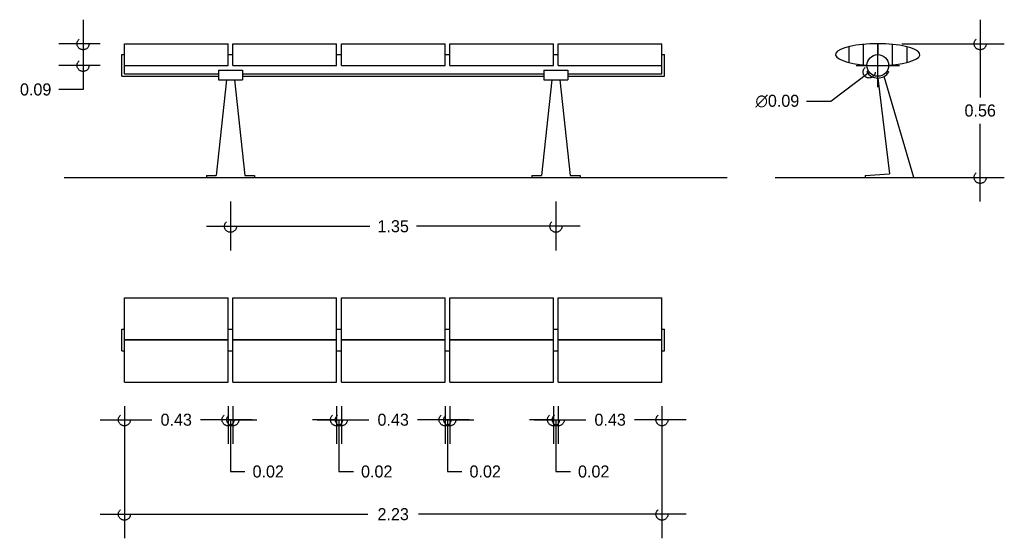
# Model space of a CAD drawing. Header units: centimetres. Extents: x 1.82 to 5.9, y 0.5 to 2.66.
import ezdxf

# ---------------------------------------------------------------- set-up
doc = ezdxf.new("R2010")
doc.units = ezdxf.units.CM
doc.header["$LTSCALE"] = 0.005
doc.header["$MEASUREMENT"] = 0
doc.linetypes.add('ACAD_ISO04W100', pattern=[30, 24, -3, 0, -3])
doc.layers.add('EJES', color=7, linetype='ACAD_ISO04W100')
doc.dimstyles.get("Standard").update_dxf_attribs({"dimtxt": 0.18, "dimasz": 0.18, "dimexe": 0.18, "dimexo": 0.0625, "dimgap": 0.09, "dimtad": 0, "dimtih": 1, "dimtoh": 1, "dimdec": 4, "dimzin": 0, "dimdsep": 46, "dimtxsty": 'Standard', "dimcen": 0.09, "dimadec": 0, "dimazin": 0, "dimtfac": 1, "dimtdec": 4, "dimtofl": 0, "dimtmove": 0, "dimatfit": 3, "dimfxl": 0, "dimtolj": 1, "dimtzin": 0, "dimarcsym": 0})

# ---------------------------------------------------------------- blocks, each defined once
blk = doc.blocks.new('_Small')
at = {"layer": 'EJES', "color": 0, "lineweight": -2}
blk.add_circle((0, 0), 0.25, dxfattribs=at)
blk = doc.blocks.new('*D12')
at = {"color": 0, "lineweight": -2, "ltscale": 0.005}
for p, q in [((2.25, 1.05), (2.25, 0.5015)), ((4.48, 1.05), (4.48, 0.5015)), ((2.15, 0.6015), (3.26, 0.6015)), ((4.58, 0.6015), (3.47, 0.6015))]:
    blk.add_line(p, q, dxfattribs=at)
at = {"layer": 'Defpoints', "color": 0, "ltscale": 0.005}
for p in [(2.25, 1.15), (4.48, 1.15), (4.48, 0.6015)]:
    blk.add_point(p, dxfattribs=at)
at = {"color": 0, "lineweight": -2, "ltscale": 0.005, "xscale": 0.1, "yscale": 0.1, "zscale": 0.1, "rotation": 180}
blk.add_blockref('_Small', (2.25, 0.6015), dxfattribs=at)
at = {"color": 0, "lineweight": -2, "ltscale": 0.005, "xscale": 0.1, "yscale": 0.1, "zscale": 0.1}
blk.add_blockref('_Small', (4.48, 0.6015), dxfattribs=at)
at = {"color": 0, "ltscale": 0.005, "insert": (3.365, 0.6015), "char_height": 0.05, "attachment_point": 5}
blk.add_mtext('\\A1;2.23', dxfattribs=at)
blk = doc.blocks.new('*D11')
at = {"color": 0, "lineweight": -2, "ltscale": 0.005}
for p, q in [((4.05, 1.05), (4.05, 0.8937)), ((4.48, 1.05), (4.48, 0.8937)), ((3.95, 0.9937), (4.1642, 0.9937)), ((4.58, 0.9937), (4.3658, 0.9937))]:
    blk.add_line(p, q, dxfattribs=at)
at = {"layer": 'Defpoints', "color": 0, "ltscale": 0.005}
for p in [(4.05, 1.15), (4.48, 1.15), (4.48, 0.9937)]:
    blk.add_point(p, dxfattribs=at)
at = {"color": 0, "lineweight": -2, "ltscale": 0.005, "xscale": 0.1, "yscale": 0.1, "zscale": 0.1, "rotation": 180}
blk.add_blockref('_Small', (4.05, 0.9937), dxfattribs=at)
at = {"color": 0, "lineweight": -2, "ltscale": 0.005, "xscale": 0.1, "yscale": 0.1, "zscale": 0.1}
blk.add_blockref('_Small', (4.48, 0.9937), dxfattribs=at)
at = {"color": 0, "ltscale": 0.005, "insert": (4.265, 0.9937), "char_height": 0.05, "attachment_point": 5}
blk.add_mtext('\\A1;0.43', dxfattribs=at)
blk = doc.blocks.new('*D10')
at = {"color": 0, "lineweight": -2, "ltscale": 0.005}
for p, q in [((4.03, 1.05), (4.03, 0.8937)), ((4.05, 1.05), (4.05, 0.8937)), ((4.03, 0.9937), (3.93, 0.9937)), ((4.03, 0.9937), (4.05, 0.9937)), ((4.04, 0.9937), (4.04, 0.7787)), ((4.05, 0.9937), (4.15, 0.9937)), ((4.04, 0.7787), (4.1, 0.7787))]:
    blk.add_line(p, q, dxfattribs=at)
at = {"layer": 'Defpoints', "color": 0, "ltscale": 0.005}
for p in [(4.03, 1.15), (4.05, 1.15), (4.05, 0.9937)]:
    blk.add_point(p, dxfattribs=at)
at = {"color": 0, "lineweight": -2, "ltscale": 0.005, "xscale": 0.1, "yscale": 0.1, "zscale": 0.1}
blk.add_blockref('_Small', (4.03, 0.9937), dxfattribs=at)
at = {"color": 0, "lineweight": -2, "ltscale": 0.005, "xscale": 0.1, "yscale": 0.1, "zscale": 0.1, "rotation": 180}
blk.add_blockref('_Small', (4.05, 0.9937), dxfattribs=at)
at = {"color": 0, "ltscale": 0.005, "insert": (4.1967, 0.7787), "char_height": 0.05, "attachment_point": 5}
blk.add_mtext('\\A1;0.02', dxfattribs=at)
blk = doc.blocks.new('*D9')
at = {"color": 0, "lineweight": -2, "ltscale": 0.005}
for p, q in [((3.58, 1.05), (3.58, 0.8937)), ((3.6, 1.05), (3.6, 0.8937)), ((3.58, 0.9937), (3.48, 0.9937)), ((3.58, 0.9937), (3.6, 0.9937)), ((3.59, 0.9937), (3.59, 0.7787)), ((3.6, 0.9937), (3.7, 0.9937)), ((3.59, 0.7787), (3.65, 0.7787))]:
    blk.add_line(p, q, dxfattribs=at)
at = {"layer": 'Defpoints', "color": 0, "ltscale": 0.005}
for p in [(3.58, 1.15), (3.6, 1.15), (3.6, 0.9937)]:
    blk.add_point(p, dxfattribs=at)
at = {"color": 0, "lineweight": -2, "ltscale": 0.005, "xscale": 0.1, "yscale": 0.1, "zscale": 0.1}
blk.add_blockref('_Small', (3.58, 0.9937), dxfattribs=at)
at = {"color": 0, "lineweight": -2, "ltscale": 0.005, "xscale": 0.1, "yscale": 0.1, "zscale": 0.1, "rotation": 180}
blk.add_blockref('_Small', (3.6, 0.9937), dxfattribs=at)
at = {"color": 0, "ltscale": 0.005, "insert": (3.7467, 0.7787), "char_height": 0.05, "attachment_point": 5}
blk.add_mtext('\\A1;0.02', dxfattribs=at)
blk = doc.blocks.new('*D8')
at = {"color": 0, "lineweight": -2, "ltscale": 0.005}
for p, q in [((3.15, 1.05), (3.15, 0.8937)), ((3.58, 1.05), (3.58, 0.8937)), ((3.05, 0.9937), (3.2642, 0.9937)), ((3.68, 0.9937), (3.4658, 0.9937))]:
    blk.add_line(p, q, dxfattribs=at)
at = {"layer": 'Defpoints', "color": 0, "ltscale": 0.005}
for p in [(3.15, 1.15), (3.58, 1.15), (3.58, 0.9937)]:
    blk.add_point(p, dxfattribs=at)
at = {"color": 0, "lineweight": -2, "ltscale": 0.005, "xscale": 0.1, "yscale": 0.1, "zscale": 0.1, "rotation": 180}
blk.add_blockref('_Small', (3.15, 0.9937), dxfattribs=at)
at = {"color": 0, "lineweight": -2, "ltscale": 0.005, "xscale": 0.1, "yscale": 0.1, "zscale": 0.1}
blk.add_blockref('_Small', (3.58, 0.9937), dxfattribs=at)
at = {"color": 0, "ltscale": 0.005, "insert": (3.365, 0.9937), "char_height": 0.05, "attachment_point": 5}
blk.add_mtext('\\A1;0.43', dxfattribs=at)
blk = doc.blocks.new('*D7')
at = {"color": 0, "lineweight": -2, "ltscale": 0.005}
for p, q in [((3.13, 1.05), (3.13, 0.8937)), ((3.15, 1.05), (3.15, 0.8937)), ((3.13, 0.9937), (3.03, 0.9937)), ((3.13, 0.9937), (3.15, 0.9937)), ((3.14, 0.9937), (3.14, 0.7787)), ((3.15, 0.9937), (3.25, 0.9937)), ((3.14, 0.7787), (3.2, 0.7787))]:
    blk.add_line(p, q, dxfattribs=at)
at = {"layer": 'Defpoints', "color": 0, "ltscale": 0.005}
for p in [(3.13, 1.15), (3.15, 1.15), (3.15, 0.9937)]:
    blk.add_point(p, dxfattribs=at)
at = {"color": 0, "lineweight": -2, "ltscale": 0.005, "xscale": 0.1, "yscale": 0.1, "zscale": 0.1}
blk.add_blockref('_Small', (3.13, 0.9937), dxfattribs=at)
at = {"color": 0, "lineweight": -2, "ltscale": 0.005, "xscale": 0.1, "yscale": 0.1, "zscale": 0.1, "rotation": 180}
blk.add_blockref('_Small', (3.15, 0.9937), dxfattribs=at)
at = {"color": 0, "ltscale": 0.005, "insert": (3.2967, 0.7787), "char_height": 0.05, "attachment_point": 5}
blk.add_mtext('\\A1;0.02', dxfattribs=at)
blk = doc.blocks.new('*D6')
at = {"color": 0, "lineweight": -2, "ltscale": 0.005}
for p, q in [((2.68, 1.05), (2.68, 0.8937)), ((2.7, 1.05), (2.7, 0.8937)), ((2.68, 0.9937), (2.58, 0.9937)), ((2.68, 0.9937), (2.7, 0.9937)), ((2.69, 0.9937), (2.69, 0.7787)), ((2.7, 0.9937), (2.8, 0.9937)), ((2.69, 0.7787), (2.75, 0.7787))]:
    blk.add_line(p, q, dxfattribs=at)
at = {"layer": 'Defpoints', "color": 0, "ltscale": 0.005}
for p in [(2.68, 1.15), (2.7, 1.15), (2.7, 0.9937)]:
    blk.add_point(p, dxfattribs=at)
at = {"color": 0, "lineweight": -2, "ltscale": 0.005, "xscale": 0.1, "yscale": 0.1, "zscale": 0.1}
blk.add_blockref('_Small', (2.68, 0.9937), dxfattribs=at)
at = {"color": 0, "lineweight": -2, "ltscale": 0.005, "xscale": 0.1, "yscale": 0.1, "zscale": 0.1, "rotation": 180}
blk.add_blockref('_Small', (2.7, 0.9937), dxfattribs=at)
at = {"color": 0, "ltscale": 0.005, "insert": (2.8467, 0.7787), "char_height": 0.05, "attachment_point": 5}
blk.add_mtext('\\A1;0.02', dxfattribs=at)
blk = doc.blocks.new('*D5')
at = {"color": 0, "lineweight": -2, "ltscale": 0.005}
for p, q in [((2.25, 1.05), (2.25, 0.8937)), ((2.68, 1.05), (2.68, 0.8937)), ((2.15, 0.9937), (2.3642, 0.9937)), ((2.78, 0.9937), (2.5658, 0.9937))]:
    blk.add_line(p, q, dxfattribs=at)
at = {"layer": 'Defpoints', "color": 0, "ltscale": 0.005}
for p in [(2.25, 1.15), (2.68, 1.15), (2.68, 0.9937)]:
    blk.add_point(p, dxfattribs=at)
at = {"color": 0, "lineweight": -2, "ltscale": 0.005, "xscale": 0.1, "yscale": 0.1, "zscale": 0.1, "rotation": 180}
blk.add_blockref('_Small', (2.25, 0.9937), dxfattribs=at)
at = {"color": 0, "lineweight": -2, "ltscale": 0.005, "xscale": 0.1, "yscale": 0.1, "zscale": 0.1}
blk.add_blockref('_Small', (2.68, 0.9937), dxfattribs=at)
at = {"color": 0, "ltscale": 0.005, "insert": (2.465, 0.9937), "char_height": 0.05, "attachment_point": 5}
blk.add_mtext('\\A1;0.43', dxfattribs=at)
blk = doc.blocks.new('*D4')
at = {"color": 0, "lineweight": -2, "ltscale": 0.005}
for p, q in [((5.375, 2.375), (5.375, 2.555)), ((5.285, 2.465), (5.465, 2.465)), ((5.1801, 2.3166), (5.3392, 2.4377)), ((5.0801, 2.3166), (5.1801, 2.3166))]:
    blk.add_line(p, q, dxfattribs=at)
at = {"layer": 'Defpoints', "color": 0, "ltscale": 0.005}
for p in [(5.4108, 2.4923), (5.3392, 2.4377)]:
    blk.add_point(p, dxfattribs=at)
at = {"color": 0, "lineweight": -2, "ltscale": 0.005, "xscale": 0.1, "yscale": 0.1, "zscale": 0.1, "rotation": 37.29407243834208}
blk.add_blockref('_Small', (5.3392, 2.4377), dxfattribs=at)
at = {"color": 0, "ltscale": 0.005, "insert": (4.9584, 2.3166), "char_height": 0.05, "attachment_point": 5}
blk.add_mtext('\\A1;∅0.09', dxfattribs=at)
blk = doc.blocks.new('*D3')
at = {"color": 0, "lineweight": -2, "ltscale": 0.005}
for p, q in [((5.8, 2.655), (5.8, 2.3325)), ((5.475, 2.555), (5.9, 2.555)), ((5.8, 1.9), (5.8, 2.2225)), ((5.475, 2), (5.9, 2))]:
    blk.add_line(p, q, dxfattribs=at)
at = {"layer": 'Defpoints', "color": 0, "ltscale": 0.005}
for p in [(5.375, 2.555), (5.375, 2), (5.8, 2)]:
    blk.add_point(p, dxfattribs=at)
at = {"color": 0, "lineweight": -2, "ltscale": 0.005, "xscale": 0.1, "yscale": 0.1, "zscale": 0.1}
for p, rotation in [((5.8, 2.555), 90), ((5.8, 2), 270)]:
    blk.add_blockref('_Small', p, dxfattribs=dict(at, rotation=rotation))
at = {"color": 0, "ltscale": 0.005, "insert": (5.8, 2.2775), "char_height": 0.05, "attachment_point": 5}
blk.add_mtext('\\A1;0.56', dxfattribs=at)
blk = doc.blocks.new('*D2')
at = {"color": 0, "lineweight": -2, "ltscale": 0.005}
for p, q in [((2.0786, 2.655), (2.0786, 2.465)), ((2.15, 2.555), (1.9786, 2.555)), ((2.15, 2.465), (1.9786, 2.465)), ((2.0786, 2.465), (2.0786, 2.365)), ((2.0786, 2.365), (1.9786, 2.365))]:
    blk.add_line(p, q, dxfattribs=at)
at = {"layer": 'Defpoints', "color": 0, "ltscale": 0.005}
for p in [(2.25, 2.555), (2.0786, 2.465), (2.25, 2.465)]:
    blk.add_point(p, dxfattribs=at)
at = {"color": 0, "lineweight": -2, "ltscale": 0.005, "xscale": 0.1, "yscale": 0.1, "zscale": 0.1}
for p, rotation in [((2.0786, 2.555), 90), ((2.0786, 2.465), 270)]:
    blk.add_blockref('_Small', p, dxfattribs=dict(at, rotation=rotation))
at = {"color": 0, "ltscale": 0.005, "insert": (1.8819, 2.365), "char_height": 0.05, "attachment_point": 5}
blk.add_mtext('\\A1;0.09', dxfattribs=at)
blk = doc.blocks.new('*D1')
at = {"color": 0, "lineweight": -2, "ltscale": 0.005}
for p, q in [((2.69, 1.9), (2.69, 1.697)), ((4.04, 1.9), (4.04, 1.697)), ((2.59, 1.797), (3.2683, 1.797)), ((4.14, 1.797), (3.4617, 1.797))]:
    blk.add_line(p, q, dxfattribs=at)
at = {"layer": 'Defpoints', "color": 0, "ltscale": 0.005}
for p in [(2.69, 2), (4.04, 2), (4.04, 1.797)]:
    blk.add_point(p, dxfattribs=at)
at = {"color": 0, "lineweight": -2, "ltscale": 0.005, "xscale": 0.1, "yscale": 0.1, "zscale": 0.1, "rotation": 180}
blk.add_blockref('_Small', (2.69, 1.797), dxfattribs=at)
at = {"color": 0, "lineweight": -2, "ltscale": 0.005, "xscale": 0.1, "yscale": 0.1, "zscale": 0.1}
blk.add_blockref('_Small', (4.04, 1.797), dxfattribs=at)
at = {"color": 0, "ltscale": 0.005, "insert": (3.365, 1.797), "char_height": 0.05, "attachment_point": 5}
blk.add_mtext('\\A1;1.35', dxfattribs=at)

msp = doc.modelspace()

# ---------------------------------------------------------------- linework, layer by layer
at = {"ltscale": 0.005}
for p, q in [((2.25, 2.43), (2.25, 2.555)), ((2.25, 2.555), (2.68, 2.555)), ((2.68, 2.465), (2.68, 2.555)), ((2.7, 2.555), (3.13, 2.555)), ((2.7, 2.465), (2.7, 2.555)), ((3.13, 2.465), (3.13, 2.555)), ((3.15, 2.555), (3.58, 2.555)), ((3.15, 2.465), (3.15, 2.555)), ((3.58, 2.465), (3.58, 2.555)), ((3.6, 2.555), (4.03, 2.555)), ((3.6, 2.465), (3.6, 2.555)), ((4.03, 2.465), (4.03, 2.555)), ((4.05, 2.555), (4.48, 2.555)), ((4.05, 2.465), (4.05, 2.555)), ((4.48, 2.43), (4.48, 2.555)), ((5.255, 2.5428), (5.255, 2.4772)), ((5.315, 2.5523), (5.315, 2.4677)), ((5.375, 2.555), (5.375, 2.51)), ((5.435, 2.5523), (5.435, 2.4677)), ((5.495, 2.5428), (5.495, 2.4772)), ((2.24, 2.42), (2.24, 2.51)), ((2.24, 2.51), (2.25, 2.51)), ((2.68, 2.51), (2.7, 2.51)), ((3.13, 2.51), (3.15, 2.51)), ((3.58, 2.51), (3.6, 2.51)), ((4.03, 2.51), (4.05, 2.51)), ((4.48, 2.51), (4.49, 2.51)), ((4.49, 2.42), (4.49, 2.51)), ((2.25, 2.465), (2.68, 2.465)), ((2.7, 2.465), (3.13, 2.465)), ((3.15, 2.465), (3.58, 2.465)), ((3.6, 2.465), (4.03, 2.465)), ((4.05, 2.465), (4.48, 2.465)), ((2.24, 2.42), (2.64, 2.42)), ((2.25, 2.43), (2.64, 2.43)), ((2.64, 2.445), (2.74, 2.445)), ((2.64, 2.445), (2.64, 2.405)), ((2.74, 2.445), (2.74, 2.405)), ((2.74, 2.43), (3.99, 2.43)), ((2.74, 2.42), (3.99, 2.42)), ((3.99, 2.445), (3.99, 2.405)), ((3.99, 2.445), (4.09, 2.445)), ((4.09, 2.445), (4.09, 2.405)), ((4.09, 2.43), (4.48, 2.43)), ((4.09, 2.42), (4.49, 2.42)), ((5.336, 2.4425), (5.3295, 2.4388)), ((5.375, 2.4125), (5.4232, 2.015)), ((5.525, 2), (5.4016, 2.4197)), ((5.414, 2.4425), (5.4205, 2.4388)), ((2.6735, 2.405), (2.6308, 2.0075)), ((2.64, 2.405), (2.74, 2.405)), ((2.7065, 2.405), (2.7492, 2.0075)), ((4.0235, 2.405), (3.9808, 2.0075)), ((3.99, 2.405), (4.09, 2.405)), ((4.0565, 2.405), (4.0992, 2.0075)), ((2.59, 2.0075), (2.6308, 2.0075)), ((2.59, 2.0075), (2.59, 2)), ((2.7492, 2.0075), (2.79, 2.0075)), ((2.79, 2.0075), (2.79, 2)), ((3.94, 2.0075), (3.94, 2)), ((3.94, 2.0075), (3.9808, 2.0075)), ((4.0992, 2.0075), (4.14, 2.0075)), ((4.14, 2.0075), (4.14, 2)), ((5.3234, 2.0075), (5.4232, 2.015)), ((5.3234, 2.0075), (5.3234, 2)), ((2, 2), (4.75, 2)), ((4.95, 2), (5.8, 2)), ((2.25, 1.15), (2.25, 1.5)), ((2.25, 1.5), (2.68, 1.5)), ((2.68, 1.15), (2.68, 1.5)), ((2.7, 1.5), (3.13, 1.5)), ((2.7, 1.15), (2.7, 1.5)), ((3.13, 1.15), (3.13, 1.5)), ((3.15, 1.5), (3.58, 1.5)), ((3.15, 1.15), (3.15, 1.5)), ((3.58, 1.15), (3.58, 1.5)), ((3.6, 1.5), (4.03, 1.5)), ((3.6, 1.15), (3.6, 1.5)), ((4.03, 1.15), (4.03, 1.5)), ((4.05, 1.5), (4.48, 1.5)), ((4.05, 1.15), (4.05, 1.5)), ((4.48, 1.15), (4.48, 1.5)), ((2.24, 1.28), (2.24, 1.37)), ((2.24, 1.37), (2.25, 1.37)), ((2.68, 1.37), (2.7, 1.37)), ((3.13, 1.37), (3.15, 1.37)), ((3.58, 1.37), (3.6, 1.37)), ((4.03, 1.37), (4.05, 1.37)), ((4.48, 1.37), (4.49, 1.37)), ((4.49, 1.28), (4.49, 1.37)), ((2.25, 1.3275), (2.68, 1.3275)), ((2.25, 1.325), (2.68, 1.325)), ((2.7, 1.3275), (3.13, 1.3275)), ((2.7, 1.325), (3.13, 1.325)), ((3.15, 1.3275), (3.58, 1.3275)), ((3.15, 1.325), (3.58, 1.325)), ((3.6, 1.3275), (4.03, 1.3275)), ((3.6, 1.325), (4.03, 1.325)), ((4.05, 1.3275), (4.48, 1.3275)), ((4.05, 1.325), (4.48, 1.325)), ((2.24, 1.28), (2.25, 1.28)), ((2.68, 1.28), (2.7, 1.28)), ((3.13, 1.28), (3.15, 1.28)), ((3.58, 1.28), (3.6, 1.28)), ((4.03, 1.28), (4.05, 1.28)), ((4.48, 1.28), (4.49, 1.28)), ((2.25, 1.15), (2.68, 1.15)), ((2.7, 1.15), (3.13, 1.15)), ((3.15, 1.15), (3.58, 1.15)), ((3.6, 1.15), (4.03, 1.15)), ((4.05, 1.15), (4.48, 1.15))]:
    msp.add_line(p, q, dxfattribs=at)
msp.add_circle((5.375, 2.465), 0.045, dxfattribs=at)
msp.add_arc((5.375, 2.465), 0.0525, 210, 330, dxfattribs=at)
msp.add_ellipse((5.375, 2.51), major_axis=(-0.175, 0), ratio=0.257143, start_param=1.830711, end_param=7.594067, dxfattribs=at)

# ---------------------------------------------------------------- dimensions: what is measured, and where the dimension line sits
for base, p1, p2, picture, middle in [((2.0786, 2.465), (2.25, 2.555), (2.25, 2.465), '*D2', (1.8819, 2.365)), ((5.8, 2), (5.375, 2.555), (5.375, 2), '*D3', (5.8, 2.2775))]:
    dim = msp.add_linear_dim(base=base, p1=p1, p2=p2, angle=90, dimstyle='Standard', override={"dimtxt": 0.05, "dimasz": 0.1, "dimexe": 0.1, "dimexo": 0.1, "dimgap": 0.03, "dimdec": 2, "dimblk": 'Small', "dimdle": 0.1, "dimtdec": 2}, dxfattribs=at)
    dim.commit()
    dim.dimension.update_dxf_attribs({"geometry": picture, "text_midpoint": middle})
dim = msp.add_diameter_dim_2p(p1=(5.4108, 2.4923), p2=(5.3392, 2.4377), dimstyle='Standard', override={"dimtxt": 0.05, "dimasz": 0.1, "dimexe": 0.1, "dimexo": 0.1, "dimgap": 0.03, "dimdec": 2, "dimblk": 'Small', "dimdle": 0.1, "dimtdec": 2}, dxfattribs=at)
dim.commit()
dim.dimension.update_dxf_attribs({"geometry": '*D4', "text_midpoint": (4.9584, 2.3166)})
for base, p1, p2, override, picture, middle in [((4.04, 1.797), (2.69, 2), (4.04, 2), {"dimtxt": 0.05, "dimasz": 0.1, "dimexe": 0.1, "dimexo": 0.1, "dimgap": 0.03, "dimdec": 2, "dimblk": 'Small', "dimdle": 0.1, "dimtdec": 2}, '*D1', (3.365, 1.797)), ((4.48, 0.6015), (2.25, 1.15), (4.48, 1.15), {"dimtxt": 0.05, "dimasz": 0.1, "dimexe": 0.1, "dimexo": 0.1, "dimgap": 0.03, "dimdec": 2, "dimblk": 'Small', "dimdle": 0.1, "dimtdec": 2}, '*D12', (3.365, 0.6015)), ((2.68, 0.9937), (2.25, 1.15), (2.68, 1.15), {"dimtxt": 0.05, "dimasz": 0.1, "dimexe": 0.1, "dimexo": 0.1, "dimgap": 0.03, "dimdec": 2, "dimblk": 'Small', "dimdle": 0.1, "dimtdec": 2}, '*D5', (2.465, 0.9937)), ((2.7, 0.9937), (2.68, 1.15), (2.7, 1.15), {"dimtxt": 0.05, "dimasz": 0.1, "dimexe": 0.1, "dimexo": 0.1, "dimgap": 0.03, "dimdec": 2, "dimblk": 'Small', "dimdle": 0.1, "dimtdec": 2, "dimtmove": 1}, '*D6', (2.78, 0.7787)), ((3.15, 0.9937), (3.13, 1.15), (3.15, 1.15), {"dimtxt": 0.05, "dimasz": 0.1, "dimexe": 0.1, "dimexo": 0.1, "dimgap": 0.03, "dimdec": 2, "dimblk": 'Small', "dimdle": 0.1, "dimtdec": 2, "dimtmove": 1}, '*D7', (3.23, 0.7787)), ((3.58, 0.9937), (3.15, 1.15), (3.58, 1.15), {"dimtxt": 0.05, "dimasz": 0.1, "dimexe": 0.1, "dimexo": 0.1, "dimgap": 0.03, "dimdec": 2, "dimblk": 'Small', "dimdle": 0.1, "dimtdec": 2, "dimtmove": 1}, '*D8', (3.365, 0.9937)), ((3.6, 0.9937), (3.58, 1.15), (3.6, 1.15), {"dimtxt": 0.05, "dimasz": 0.1, "dimexe": 0.1, "dimexo": 0.1, "dimgap": 0.03, "dimdec": 2, "dimblk": 'Small', "dimdle": 0.1, "dimtdec": 2, "dimtmove": 1}, '*D9', (3.68, 0.7787)), ((4.05, 0.9937), (4.03, 1.15), (4.05, 1.15), {"dimtxt": 0.05, "dimasz": 0.1, "dimexe": 0.1, "dimexo": 0.1, "dimgap": 0.03, "dimdec": 2, "dimblk": 'Small', "dimdle": 0.1, "dimtdec": 2, "dimtmove": 1}, '*D10', (4.13, 0.7787)), ((4.48, 0.9937), (4.05, 1.15), (4.48, 1.15), {"dimtxt": 0.05, "dimasz": 0.1, "dimexe": 0.1, "dimexo": 0.1, "dimgap": 0.03, "dimdec": 2, "dimblk": 'Small', "dimdle": 0.1, "dimtdec": 2, "dimtmove": 1}, '*D11', (4.265, 0.9937))]:
    dim = msp.add_linear_dim(base=base, p1=p1, p2=p2, dimstyle='Standard', override=override, dxfattribs=at)
    dim.commit()
    dim.dimension.update_dxf_attribs({"geometry": picture, "text_midpoint": middle})

doc.saveas('drawing.dxf')
